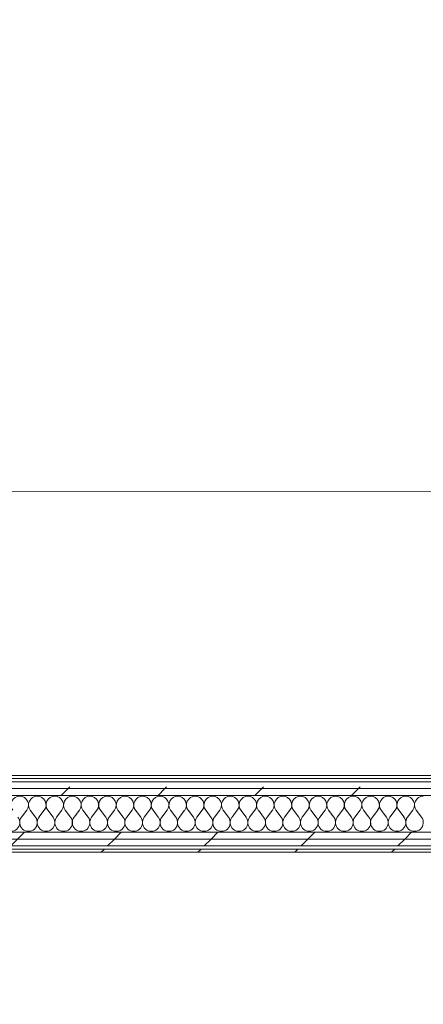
# Model space of a CAD drawing. Header units: millimetres. Extents: x -30280 to 19093, y -17460 to 4378.
# Tile 101 of 188: x -9333 to -8567, y -17373 to -15501. Entities that reach past the tile are written whole.
import ezdxf

# ---------------------------------------------------------------- set-up
doc = ezdxf.new("R2010")
doc.units = ezdxf.units.MM
doc.header["$MEASUREMENT"] = 0
doc.linetypes.add('Wipeout_Contour', pattern=[1000, 0, -1000])
doc.layers.add('Nuevo_06_COT_Generals', color=7, linetype='Continuous')
doc.layers.add('Nuevo_08_E_Envans secs', color=7, linetype='Continuous')
doc.layers.add('Nuevo_06_COT_Generals_Pluma_Nº__1', color=7, linetype='Continuous', lineweight=5)
doc.layers.add('Nuevo_08_E_Envans secs_Pluma_Nº__1', color=7, linetype='Continuous', lineweight=5)
for name, color, linetype, lineweight, true_color in [('Nuevo_08_E_Envans secs_Pluma_Nº__102', 7, 'Continuous', 5, 0xcccccc), ('Nuevo_08_E_Envans secs_Pluma_Nº__171', 171, 'Continuous', 13, 0xaaaaff), ('Nuevo_08_E_Envans secs_Pluma_Nº__177', 7, 'Continuous', 15, 0xf7e046)]:
    doc.layers.add(name, color=color, linetype=linetype, lineweight=lineweight, true_color=true_color)
doc.styles.add('Estilo_Generado_1', font='txt')
doc.dimstyles.new('Estilo_Generado__2', dxfattribs={"dimtxt": 100, "dimasz": 38, "dimexe": 0.18, "dimexo": 300, "dimgap": 0, "dimtad": 1, "dimlfac": 0.001, "dimzin": 0, "dimdsep": 46, "dimtxsty": 'Estilo_Generado_1', "dimblk": 'ARROWHEAD_2', "dimblk1": 'ARROWHEAD_2', "dimblk2": 'ARROWHEAD_2', "dimcen": 0.09, "dimclrd": 7, "dimclre": 7, "dimclrt": 7, "dimadec": 0, "dimazin": 0, "dimtfac": 1, "dimtdec": 4, "dimtmove": 0, "dimatfit": 3, "dimfxl": 0, "dimtolj": 1, "dimtzin": 0, "dimarcsym": 0})
pattern_1 = [(45, (0, 0), (-183.8478, 183.8478), [195, -65]), (45, (7e-14, 183.85), (-183.8478, 183.8478), [195, -65])]

# ---------------------------------------------------------------- blocks, each defined once
blk = doc.blocks.new('*X126')
at = {"layer": 'Nuevo_08_E_Envans secs_Pluma_Nº__102', "color": 254, "linetype": 'Continuous', "lineweight": 5, "true_color": 0xcccccc}
for p, q in [((-9330, -17017.6), (-9320, -17004.3)), ((-9303.3, -17017.6), (-9313.3, -17004.3)), ((-9296.7, -17017.6), (-9286.7, -17004.3)), ((-9270, -17017.6), (-9280, -17004.3)), ((-9263.3, -17017.6), (-9253.3, -17004.3)), ((-9236.7, -17017.6), (-9246.7, -17004.3)), ((-9230, -17017.6), (-9220, -17004.3)), ((-9203.3, -17017.6), (-9213.3, -17004.3)), ((-9196.7, -17017.6), (-9186.7, -17004.3)), ((-9170, -17017.6), (-9180, -17004.3)), ((-9163.3, -17017.6), (-9153.3, -17004.3)), ((-9136.7, -17017.6), (-9146.7, -17004.3)), ((-9130, -17017.6), (-9120, -17004.3)), ((-9103.3, -17017.6), (-9113.3, -17004.3)), ((-9096.7, -17017.6), (-9086.7, -17004.3)), ((-9070, -17017.6), (-9080, -17004.3)), ((-9063.3, -17017.6), (-9053.3, -17004.3)), ((-9036.7, -17017.6), (-9046.7, -17004.3)), ((-9030, -17017.6), (-9020, -17004.3)), ((-9003.3, -17017.6), (-9013.3, -17004.3)), ((-8996.7, -17017.6), (-8986.7, -17004.3)), ((-8970, -17017.6), (-8980, -17004.3)), ((-8963.3, -17017.6), (-8953.3, -17004.3)), ((-8936.7, -17017.6), (-8946.7, -17004.3)), ((-8930, -17017.6), (-8920, -17004.3)), ((-8903.3, -17017.6), (-8913.3, -17004.3)), ((-8896.7, -17017.6), (-8886.7, -17004.3)), ((-8870, -17017.6), (-8880, -17004.3)), ((-8863.3, -17017.6), (-8853.3, -17004.3)), ((-8836.7, -17017.6), (-8846.7, -17004.3)), ((-8830, -17017.6), (-8820, -17004.3)), ((-8803.3, -17017.6), (-8813.3, -17004.3)), ((-8796.7, -17017.6), (-8786.7, -17004.3)), ((-8770, -17017.6), (-8780, -17004.3)), ((-8763.3, -17017.6), (-8753.3, -17004.3)), ((-8736.7, -17017.6), (-8746.7, -17004.3)), ((-8730, -17017.6), (-8720, -17004.3)), ((-8703.3, -17017.6), (-8713.3, -17004.3)), ((-8696.7, -17017.6), (-8686.7, -17004.3)), ((-8670, -17017.6), (-8680, -17004.3)), ((-8663.3, -17017.6), (-8653.3, -17004.3)), ((-8636.7, -17017.6), (-8646.7, -17004.3)), ((-8630, -17017.6), (-8620, -17004.3)), ((-8603.3, -17017.6), (-8613.3, -17004.3)), ((-8596.7, -17017.6), (-8586.7, -17004.3)), ((-8570, -17017.6), (-8580, -17004.3))]:
    blk.add_line(p, q, dxfattribs=at)
for centre, start, end in [((-9333.3, -16994.3), 90, 216.8699), ((-9333.3, -16994.3), 323.1301, 90), ((-9300, -16994.3), 90, 216.8699), ((-9300, -16994.3), 323.1301, 90), ((-9266.7, -16994.3), 90, 216.8699), ((-9266.7, -16994.3), 323.1301, 90), ((-9233.3, -16994.3), 90, 216.8699), ((-9233.3, -16994.3), 323.1301, 90), ((-9200, -16994.3), 90, 216.8699), ((-9200, -16994.3), 323.1301, 90), ((-9166.7, -16994.3), 90, 216.8699), ((-9166.7, -16994.3), 323.1301, 90), ((-9133.3, -16994.3), 90, 216.8699), ((-9133.3, -16994.3), 323.1301, 90), ((-9100, -16994.3), 90, 216.8699), ((-9100, -16994.3), 323.1301, 90), ((-9066.7, -16994.3), 90, 216.8699), ((-9066.7, -16994.3), 323.1301, 90), ((-9033.3, -16994.3), 90, 216.8699), ((-9033.3, -16994.3), 323.1301, 90), ((-9000, -16994.3), 90, 216.8699), ((-9000, -16994.3), 323.1301, 90), ((-8966.7, -16994.3), 90, 216.8699), ((-8966.7, -16994.3), 323.1301, 90), ((-8933.3, -16994.3), 90, 216.8699), ((-8933.3, -16994.3), 323.1301, 90), ((-8900, -16994.3), 90, 216.8699), ((-8900, -16994.3), 323.1301, 90), ((-8866.7, -16994.3), 90, 216.8699), ((-8866.7, -16994.3), 323.1301, 90), ((-8833.3, -16994.3), 90, 216.8699), ((-8833.3, -16994.3), 323.1301, 90), ((-8800, -16994.3), 90, 216.8699), ((-8800, -16994.3), 323.1301, 90), ((-8766.7, -16994.3), 90, 216.8699), ((-8766.7, -16994.3), 323.1301, 90), ((-8733.3, -16994.3), 90, 216.8699), ((-8733.3, -16994.3), 323.1301, 90), ((-8700, -16994.3), 90, 216.8699), ((-8700, -16994.3), 323.1301, 90), ((-8666.7, -16994.3), 90, 216.8699), ((-8666.7, -16994.3), 323.1301, 90), ((-8633.3, -16994.3), 90, 216.8699), ((-8633.3, -16994.3), 323.1301, 90), ((-8600, -16994.3), 90, 216.8699), ((-8600, -16994.3), 323.1301, 90), ((-8566.7, -16994.3), 90, 216.8699), ((-9350, -17027.6), 143.1301, 36.8699), ((-9316.7, -17027.6), 143.1301, 36.8699), ((-9283.3, -17027.6), 143.1301, 36.8699), ((-9250, -17027.6), 143.1301, 36.8699), ((-9216.7, -17027.6), 143.1301, 36.8699), ((-9183.3, -17027.6), 143.1301, 36.8699), ((-9150, -17027.6), 143.1301, 36.8699), ((-9116.7, -17027.6), 143.1301, 36.8699), ((-9083.3, -17027.6), 143.1301, 36.8699), ((-9050, -17027.6), 143.1301, 36.8699), ((-9016.7, -17027.6), 143.1301, 36.8699), ((-8983.3, -17027.6), 143.1301, 36.8699), ((-8950, -17027.6), 143.1301, 36.8699), ((-8916.7, -17027.6), 143.1301, 36.8699), ((-8883.3, -17027.6), 143.1301, 36.8699), ((-8850, -17027.6), 143.1301, 36.8699), ((-8816.7, -17027.6), 143.1301, 36.8699), ((-8783.3, -17027.6), 143.1301, 36.8699), ((-8750, -17027.6), 143.1301, 36.8699), ((-8716.7, -17027.6), 143.1301, 36.8699), ((-8683.3, -17027.6), 143.1301, 36.8699), ((-8650, -17027.6), 143.1301, 36.8699), ((-8616.7, -17027.6), 143.1301, 36.8699), ((-8583.3, -17027.6), 143.1301, 36.8699)]:
    blk.add_arc(centre, 16.7, start, end, dxfattribs=at)
blk = doc.blocks.new('Muro_63_1', base_point=(-18974.6, -17084))
at = {"color": 254, "linetype": 'Wipeout_Contour', "lineweight": 0, "ltscale": 80058.431559}
blk.add_wipeout([(-12936.6, -17078), (-12936.6, -17084), (-7367.9, -17084), (-7367.9, -17078)], dxfattribs=at).dxf.layer = 'Nuevo_08_E_Envans secs'
at = {"layer": 'Nuevo_08_E_Envans secs_Pluma_Nº__171', "linetype": 'Continuous', "lineweight": 13, "true_color": 0xaaaaff}
h = blk.add_hatch(dxfattribs=at)
h.set_pattern_fill('Panellat_HPL_0001', color=161, style=0, pattern_type=2)
h.set_pattern_definition(pattern_1)
h.paths.add_polyline_path([(-12936.6, -17078), (-12936.6, -17084), (-7367.9, -17084), (-7367.9, -17078)])
at = {"layer": 'Nuevo_08_E_Envans secs_Pluma_Nº__1', "color": 7, "linetype": 'Continuous', "lineweight": 5, "flags": 128}
blk.add_lwpolyline([(-12936.6, -17084), (-7367.9, -17084)], dxfattribs=at)
at = {"color": 254, "linetype": 'Wipeout_Contour', "lineweight": 0, "ltscale": 80005.261268}
blk.add_wipeout([(-12936.6, -17072), (-7367.9, -17072), (-7367.9, -17059), (-12936.6, -17059)], dxfattribs=at).dxf.layer = 'Nuevo_08_E_Envans secs'
at = {"layer": 'Nuevo_08_E_Envans secs_Pluma_Nº__177', "linetype": 'Continuous', "lineweight": 15, "true_color": 0xf7e046}
h = blk.add_hatch(dxfattribs=at)
h.set_pattern_fill('Panellat_HPL_0001', color=53, style=0, pattern_type=2)
h.set_pattern_definition(pattern_1)
h.paths.add_polyline_path([(-12936.6, -17072), (-7367.9, -17072), (-7367.9, -17059), (-12936.6, -17059)])
at = {"layer": 'Nuevo_08_E_Envans secs_Pluma_Nº__1', "color": 7, "linetype": 'Continuous', "lineweight": 5}
for p, q in [((-12936.6, -17072), (-7367.9, -17072)), ((-12936.6, -17078), (-7367.9, -17078))]:
    blk.add_line(p, q, dxfattribs=at)
at = {"color": 254, "linetype": 'Wipeout_Contour', "lineweight": 0, "ltscale": 79276.299078}
blk.add_wipeout([(-12362.2, -17046), (-12362.2, -17059), (-7367.9, -17059), (-7367.9, -17046)], dxfattribs=at).dxf.layer = 'Nuevo_08_E_Envans secs'
at = {"layer": 'Nuevo_08_E_Envans secs_Pluma_Nº__177', "linetype": 'Continuous', "lineweight": 15, "true_color": 0xf7e046}
h = blk.add_hatch(dxfattribs=at)
h.set_pattern_fill('Panellat_HPL_0001', color=53, style=0, pattern_type=2)
h.set_pattern_definition(pattern_1)
h.paths.add_polyline_path([(-12362.2, -17046), (-12362.2, -17059), (-7367.9, -17059), (-7367.9, -17046)])
at = {"layer": 'Nuevo_08_E_Envans secs_Pluma_Nº__1', "color": 7, "linetype": 'Continuous', "lineweight": 5}
for p, q in [((-12334.2, -17046), (-7395.9, -17046)), ((-12362.2, -17059), (-7367.9, -17059))]:
    blk.add_line(p, q, dxfattribs=at)
at = {"layer": 'Nuevo_08_E_Envans secs', "color": 7, "lineweight": 20}
blk.add_blockref('*X126', (0, 0), dxfattribs=at)
at = {"color": 254, "linetype": 'Wipeout_Contour', "lineweight": 0, "ltscale": 78979.077619}
blk.add_wipeout([(-7395.9, -16963), (-12334.2, -16963), (-12334.2, -16976), (-7395.9, -16976)], dxfattribs=at).dxf.layer = 'Nuevo_08_E_Envans secs'
at = {"layer": 'Nuevo_08_E_Envans secs_Pluma_Nº__177', "linetype": 'Continuous', "lineweight": 15, "true_color": 0xf7e046}
h = blk.add_hatch(dxfattribs=at)
h.set_pattern_fill('Panellat_HPL_0001', color=53, style=0, pattern_type=2)
h.set_pattern_definition(pattern_1)
h.paths.add_polyline_path([(-7395.9, -16963), (-12334.2, -16963), (-12334.2, -16976), (-7395.9, -16976)])
at = {"layer": 'Nuevo_08_E_Envans secs_Pluma_Nº__1', "color": 7, "linetype": 'Continuous', "lineweight": 5}
blk.add_line((-12334.2, -16976), (-7395.9, -16976), dxfattribs=at)
at = {"color": 254, "linetype": 'Wipeout_Contour', "lineweight": 0, "ltscale": 78929.329624}
blk.add_wipeout([(-7408.9, -16950), (-12321.2, -16950), (-12321.2, -16963), (-7408.9, -16963)], dxfattribs=at).dxf.layer = 'Nuevo_08_E_Envans secs'
at = {"layer": 'Nuevo_08_E_Envans secs_Pluma_Nº__177', "linetype": 'Continuous', "lineweight": 15, "true_color": 0xf7e046}
h = blk.add_hatch(dxfattribs=at)
h.set_pattern_fill('Panellat_HPL_0001', color=53, style=0, pattern_type=2)
h.set_pattern_definition(pattern_1)
h.paths.add_polyline_path([(-7408.9, -16950), (-12321.2, -16950), (-12321.2, -16963), (-7408.9, -16963)])
at = {"layer": 'Nuevo_08_E_Envans secs_Pluma_Nº__1', "color": 7, "linetype": 'Continuous', "lineweight": 5}
blk.add_line((-12321.2, -16963), (-7408.9, -16963), dxfattribs=at)
at = {"color": 254, "linetype": 'Wipeout_Contour', "lineweight": 0, "ltscale": 78871.361378}
blk.add_wipeout([(-7420.9, -16938), (-12309.2, -16938), (-12309.2, -16944), (-7420.9, -16944)], dxfattribs=at).dxf.layer = 'Nuevo_08_E_Envans secs'
at = {"layer": 'Nuevo_08_E_Envans secs_Pluma_Nº__171', "linetype": 'Continuous', "lineweight": 13, "true_color": 0xaaaaff}
h = blk.add_hatch(dxfattribs=at)
h.set_pattern_fill('Panellat_HPL_0001', color=161, style=0, pattern_type=2)
h.set_pattern_definition(pattern_1)
h.paths.add_polyline_path([(-7420.9, -16938), (-12309.2, -16938), (-12309.2, -16944), (-7420.9, -16944)])
at = {"layer": 'Nuevo_08_E_Envans secs_Pluma_Nº__1', "color": 7, "linetype": 'Continuous', "lineweight": 5}
for p, q in [((-12315.2, -16950), (-7414.9, -16950)), ((-12309.2, -16944), (-7420.9, -16944))]:
    blk.add_line(p, q, dxfattribs=at)
at = {"layer": 'Nuevo_08_E_Envans secs_Pluma_Nº__1', "color": 7, "linetype": 'Continuous', "lineweight": 5, "flags": 128}
blk.add_lwpolyline([(-7420.9, -16938), (-12309.2, -16938)], dxfattribs=at)
blk = doc.blocks.new('*D662')
at = {"layer": 'Nuevo_06_COT_Generals_Pluma_Nº__1', "color": 7, "linetype": 'Continuous', "lineweight": 5}
for p, q in [((-3010.6, -16938), (-3542.4, -16938)), ((-3073.1, -16923.5), (-3023.1, -16952.4)), ((-3048.1, -17084), (-3048.1, -16938)), ((-3073.1, -17069.5), (-3023.1, -17098.4)), ((-3010.6, -17084), (-3542.4, -17084)), ((-3048.1, -17108.4), (-3048.1, -17084))]:
    blk.add_line(p, q, dxfattribs=at)
at = {"layer": 'Nuevo_06_COT_Generals_Pluma_Nº__1', "color": 7, "lineweight": 5, "insert": (-3068.1, -17373.2), "char_height": 100, "attachment_point": 7, "rotation": 90, "style": 'Estilo_Generado_1'}
blk.add_mtext('\\A1;{\\pql;\\fGotham Book|b0|i0|c0|p0;\\W1.000000;0,15}', dxfattribs=at)
blk = doc.blocks.new('ARROWHEAD_2')
at = {"color": 0, "linetype": 'Continuous', "lineweight": 0}
for p, q in [((-0.378, -0.655), (0.378, 0.655)), ((0, 0), (-1, 0))]:
    blk.add_line(p, q, dxfattribs=at)
blk = doc.blocks.new('*D663')
at = {"layer": 'Nuevo_06_COT_Generals_Pluma_Nº__1', "color": 7, "linetype": 'Continuous', "lineweight": 5}
for p, q in [((-3073.1, -13794.1), (-3023.1, -13823)), ((-3010.6, -13808.6), (-3514.1, -13808.6)), ((-3048.1, -16938), (-3048.1, -13808.6)), ((-3010.6, -16938), (-3542.4, -16938)), ((-3073.1, -16923.5), (-3023.1, -16952.4))]:
    blk.add_line(p, q, dxfattribs=at)
at = {"layer": 'Nuevo_06_COT_Generals_Pluma_Nº__1', "color": 7, "lineweight": 5, "insert": (-3068.1, -15510.7), "char_height": 100, "attachment_point": 7, "rotation": 90, "style": 'Estilo_Generado_1'}
blk.add_mtext('\\A1;{\\pql;\\fGotham Book|b0|i0|c0|p0;\\W1.000000;3,13}', dxfattribs=at)
blk = doc.blocks.new('*D684')
at = {"layer": 'Nuevo_06_COT_Generals_Pluma_Nº__1', "color": 7, "linetype": 'Continuous', "lineweight": 5}
for p, q in [((-12323.4, -16420.5), (-12294.5, -16370.5)), ((-7435.2, -16424.1), (-7406.3, -16374.1)), ((-7420.7, -16361.6), (-7420.8, -16436.6)), ((-7420.8, -16399.1), (-12309, -16395.5)), ((-6964.8, -16399.4), (-7420.8, -16399.1))]:
    blk.add_line(p, q, dxfattribs=at)
at = {"layer": 'Nuevo_06_COT_Generals_Pluma_Nº__1', "color": 7, "lineweight": 5, "insert": (-10002.2, -16377.2), "char_height": 100, "attachment_point": 7, "rotation": 359.9577, "style": 'Estilo_Generado_1'}
blk.add_mtext('\\A1;{\\pql;\\fGotham Book|b0|i0|c0|p0;\\W1.000000;4,89}', dxfattribs=at)
blk = doc.blocks.new('*D685')
at = {"layer": 'Nuevo_06_COT_Generals_Pluma_Nº__1', "color": 7, "linetype": 'Continuous', "lineweight": 5}
for p, q in [((-12936.4, -16357.5), (-12936.4, -16432.5)), ((-12309, -16358), (-12309, -16433)), ((-12921.9, -16370), (-12950.9, -16420)), ((-12323.4, -16420.5), (-12294.5, -16370.5)), ((-12936.4, -16395), (-12960.9, -16395)), ((-12309, -16395.5), (-12936.4, -16395)), ((-7420.8, -16399.1), (-12309, -16395.5))]:
    blk.add_line(p, q, dxfattribs=at)
at = {"layer": 'Nuevo_06_COT_Generals_Pluma_Nº__1', "color": 7, "lineweight": 5, "insert": (-12760.1, -16375.1), "char_height": 100, "attachment_point": 7, "rotation": 359.9577, "style": 'Estilo_Generado_1'}
blk.add_mtext('\\A1;{\\pql;\\fGotham Book|b0|i0|c0|p0;\\W1.000000;0,63}', dxfattribs=at)

msp = doc.modelspace()

# ---------------------------------------------------------------- block references
at = {"layer": 'Nuevo_08_E_Envans secs', "color": 7, "lineweight": 20}
msp.add_blockref('Muro_63_1', (-18974.607, -17083.976), dxfattribs=at)

# ---------------------------------------------------------------- next in the draw order: dimensions: what is measured, and where the dimension line sits
at = {"layer": 'Nuevo_06_COT_Generals', "color": 7, "linetype": 'Continuous', "lineweight": 5}
for base, p1, p2, angle, picture, middle, turn in [((-3048.117, -13808.561), (-11408.508, -16937.976), (-3814.087, -13808.561), 90, '*D663', (-3118.117, -15381.196), 90), ((-12936.4, -16395.01), (-12309.192, -16660.976), (-12936.597, -16660.976), 179.957656, '*D685', (-12630.574, -16325.236), 359.957656), ((-12308.996, -16395.473), (-7420.894, -16580.976), (-12309.192, -16660.976), 179.957656, '*D684', (-9872.753, -16327.274), 359.957656), ((-3048.117, -16937.976), (-11408.508, -17083.976), (-11408.508, -16937.976), 90, '*D662', (-3118.117, -17243.739), 90)]:
    dim = msp.add_linear_dim(base=base, p1=p1, p2=p2, angle=angle, dimstyle='Estilo_Generado__2', dxfattribs=at)
    dim.commit()
    dim.dimension.update_dxf_attribs({"geometry": picture, "text_midpoint": middle, "dimtype": 160, "text_rotation": turn})

doc.saveas('drawing.dxf')
